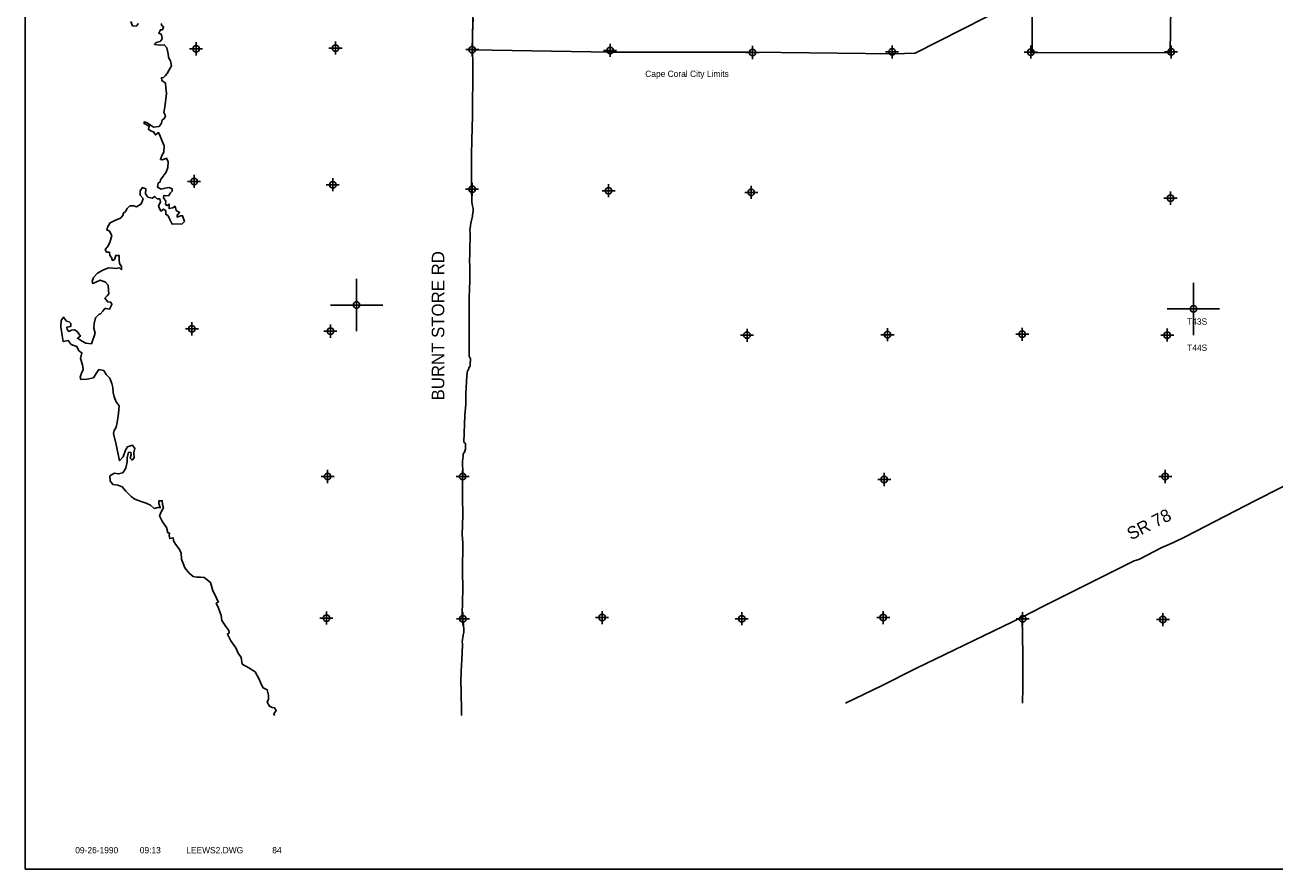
# Model space of a CAD drawing. Extents: x 143580 to 239580, y 833377 to 897197.
# Tile 1 of 3: x 143580 to 191358, y 834197 to 866453. Entities that reach past the tile are written whole.
import ezdxf
from ezdxf.enums import TextEntityAlignment as Align

# ---------------------------------------------------------------- set-up
doc = ezdxf.new("R2010")
doc.units = 0
doc.header["$LTSCALE"] = 800
doc.header["$PDMODE"] = 34
doc.header["$PDSIZE"] = 250
doc.linetypes.add('DASHED', pattern=[0])
doc.layers.get('0').update_dxf_attribs({"linetype": 'CONTINUOUS'})
for name, color, linetype in [('BORDER', 1, 'CONTINUOUS'), ('CITY', 14, 'CONTINUOUS'), ('MAJROADS', 9, 'CONTINUOUS'), ('SEC', 2, 'CONTINUOUS'), ('TEXT', 7, 'CONTINUOUS'), ('WATER', 4, 'CONTINUOUS')]:
    doc.layers.add(name, color=color, linetype=linetype)

# ---------------------------------------------------------------- blocks, each defined once
blk = doc.blocks.new('TICK')
at = {"color": 0}
for points in [[(500, 0), (500, 1000)], [(0, 500), (1000, 500)]]:
    blk.add_lwpolyline(points, dxfattribs=at)
blk.add_point((500, 500), dxfattribs=at)
blk = doc.blocks.new('LOGON')
at = {"color": 0}
blk.add_attdef('DATE', text='', height=1, dxfattribs=at).set_placement((-1.87, 1.76), align=Align.RIGHT)
for tag, p in [('TIME', (1.56, 1.76)), ('DRAWING', (8.97, 1.76)), ('OPERATOR', (22.66, 1.76))]:
    blk.add_attdef(tag, p, '', height=1, dxfattribs=at)

msp = doc.modelspace()

# ---------------------------------------------------------------- linework, layer by layer
at = {"layer": 'BORDER', "color": 0}
msp.add_lwpolyline([(143580, 834197), (239580, 834197), (239580, 897197), (143580, 897197)], close=True, dxfattribs=at)
at = {"layer": 'CITY', "color": 0, "linetype": 'DASHED'}
msp.add_lwpolyline([(152704, 881643), (160973, 881731), (160774, 876172), (160681, 865499), (165967, 865414), (171400, 865413), (176785, 865354), (177602, 865377), (182078, 867657), (182075, 865402), (187348, 865388), (187499, 875932), (192795, 875851), (197979, 875822), (197937, 870471), (203574, 870421), (203567, 867149), (204626, 867424), (204750, 866898), (203543, 866570), (203524, 865133), (197957, 865112), (197910, 854551)], dxfattribs=at)
at = {"layer": 'MAJROADS', "color": 0}
for points in [[(160711, 866702), (160690, 866174), (160685, 865562), (160697, 864875), (160682, 862940), (160671, 862546), (160647, 861516), (160651, 860979), (160645, 860234), (160658, 859714), (160666, 859588), (160706, 859446), (160714, 859353), (160688, 859186), (160687, 859144), (160627, 858876), (160592, 858684), (160583, 858609), (160590, 858508), (160585, 857745), (160574, 857394), (160581, 857285), (160584, 856598), (160566, 856447), (160554, 855936), (160555, 854863), (160555, 853799), (160580, 853749), (160604, 853690), (160594, 853480), (160594, 853405), (160560, 853380), (160526, 853288), (160492, 853230), (160474, 853046), (160427, 852367), (160424, 851965), (160396, 851546), (160354, 850516), (160413, 850465), (160412, 850348), (160420, 850323), (160411, 850247), (160402, 850206), (160377, 850130), (160334, 850064), (160333, 849972), (160307, 849771), (160312, 849310), (160301, 848983), (160296, 848405), (160316, 847718), (160294, 846972), (160317, 846679), (160300, 845548), (160312, 844936), (160300, 844383), (160288, 843956), (160279, 843847), (160303, 843721), (160328, 843645), (160335, 843536), (160359, 843327), (160358, 843243), (160332, 843134), (160288, 842875), (160296, 842808), (160285, 842439), (160255, 841752), (160243, 841342), (160249, 841015), (160255, 840688), (160262, 840495), (160268, 840110), (160267, 840062)], [(174942, 840533), (176317, 841194), (177629, 841863), (181691, 843818), (182482, 844232), (185981, 845973), (186157, 846031), (187057, 846493), (187091, 846510), (187478, 846675), (187924, 846897), (190615, 848277), (192525, 849251)], [(181691, 843818), (181717, 842388), (181716, 841115), (181705, 840533)]]:
    msp.add_lwpolyline(points, dxfattribs=at)
at = {"layer": 'SEC', "color": 0}
for p in [(150120, 865544), (155448, 865573), (160674, 865511), (165943, 865482), (171387, 865402), (176723, 865423), (182025, 865419), (187386, 865423), (150042, 860477), (155343, 860347), (160670, 860175), (165888, 860121), (171341, 860058), (187363, 859836), (149961, 854840), (155254, 854752), (171177, 854597), (176546, 854618), (181697, 854632), (187242, 854601), (155148, 849199), (160308, 849196), (176423, 849082), (187162, 849199), (155102, 843788), (160320, 843760), (165639, 843806), (170975, 843760), (176386, 843805), (181713, 843759), (187074, 843730)]:
    msp.add_point(p, dxfattribs=at)
at = {"layer": 'WATER', "color": 0}
for points in [[(148783, 866515), (148808, 866431), (148874, 866388), (148840, 866271), (148756, 866272), (148689, 866147), (148797, 866096), (148821, 865920), (148745, 865820), (148594, 865779), (148535, 865712), (148744, 865677), (148903, 865701), (149003, 865583), (149052, 865357), (149068, 865239), (149084, 865156), (149142, 865080), (149174, 864895), (149090, 864745), (149013, 864595), (148937, 864512), (148870, 864453), (148794, 864437), (148810, 864328), (148952, 864235), (148968, 864051), (148991, 863833), (148929, 863314), (148886, 863105), (148944, 862979), (148893, 862862), (148825, 862829), (148791, 862703), (148706, 862578), (148497, 862554), (148247, 862715), (148138, 862758), (148129, 862683), (148330, 862589), (148295, 862472), (148379, 862404), (148496, 862370), (148570, 862252), (148688, 862344), (148746, 862201), (148820, 862016), (148902, 861831), (148884, 861597), (148808, 861472), (148756, 861313), (148840, 861296), (148983, 861362), (149049, 861219), (149039, 861010), (148971, 860826), (148861, 860676), (148760, 860542), (148742, 860459), (148675, 860409), (148649, 860250), (148782, 860182), (148942, 860223), (149093, 860239), (149201, 860196), (149201, 860104), (149125, 860029), (149082, 859937), (148957, 859921), (148890, 859938), (148872, 859846), (148964, 859720), (148946, 859595), (149013, 859552), (149088, 859610), (149096, 859518), (149087, 859434), (149230, 859467), (149322, 859525), (149355, 859366), (149488, 859289), (149396, 859189), (149395, 859114), (149521, 859163), (149605, 859163), (149670, 858945), (149577, 858845), (149393, 858854), (149201, 858847), (149101, 859049), (149052, 859158), (148960, 859218), (148969, 859326), (148953, 859368), (148869, 859419), (148777, 859344), (148686, 859529), (148762, 859696), (148738, 859805), (148637, 859806), (148538, 859899), (148445, 859841), (148278, 859875), (148186, 860002), (148196, 860194), (148071, 860237), (147978, 860112), (147977, 859945), (148093, 859826), (148042, 859668), (148008, 859601), (147848, 859510), (147723, 859536), (147589, 859545), (147487, 859437), (147420, 859328), (147344, 859262), (147318, 859178), (147225, 859070), (147015, 858979), (146830, 858897), (146746, 858755), (146703, 858621), (146811, 858570), (146894, 858411), (146825, 858143), (146732, 857976), (146639, 857876), (146697, 857775), (146806, 857766), (146822, 857649), (146880, 857565), (146921, 857455), (147005, 857497), (147048, 857647), (147174, 857646), (147173, 857479), (147188, 857336), (147263, 857227), (147262, 857101), (147187, 857169), (147061, 857145), (146936, 857154), (146768, 857172), (146550, 857089), (146348, 856965), (146196, 856807), (146145, 856665), (146178, 856573), (146287, 856622), (146447, 856705), (146656, 856628), (146756, 856510), (146771, 856317), (146779, 856175), (146719, 856100), (146635, 856017), (146743, 855873), (146860, 855864), (146901, 855772), (146808, 855597), (146683, 855614), (146632, 855623), (146556, 855515), (146447, 855398), (146421, 855398), (146270, 855265), (146218, 855039), (146209, 854872), (146257, 854671), (146215, 854520), (146172, 854420), (146121, 854269), (145911, 854296), (145736, 854389), (145586, 854482), (145695, 854557), (145571, 854734), (145471, 854801), (145354, 854786), (145253, 854744), (145195, 854812), (145178, 854904), (145329, 854936), (145330, 855045), (145264, 855113), (145163, 855139), (145055, 855290), (144962, 855157), (144944, 854914), (145000, 854587), (145041, 854352), (145234, 854401), (145350, 854249), (145450, 854207), (145567, 854164), (145633, 854005), (145750, 853928), (145698, 853703), (145772, 853468), (145804, 853283), (145736, 853141), (145693, 852991), (145718, 852907), (145961, 852922), (146196, 852971), (146297, 853129), (146407, 853287), (146591, 853244), (146682, 853101), (146824, 852958), (146898, 852756), (146939, 852605), (146954, 852404), (146987, 852245), (147069, 852052), (147177, 851900), (147158, 851607), (147132, 851431), (147106, 851256), (147062, 851080), (146986, 850955), (146960, 850838), (147066, 850418), (147196, 849798), (147331, 849947), (147417, 850206), (147493, 850332), (147686, 850397), (147777, 850271), (147743, 850112), (147758, 849911), (147674, 849828), (147599, 849904), (147633, 850029), (147626, 850113), (147542, 850122), (147490, 849913), (147489, 849762), (147429, 849520), (147319, 849344), (147143, 849295), (147000, 849321), (146824, 849222), (146839, 849038), (146939, 848895), (147131, 848868), (147298, 848808), (147440, 848640), (147639, 848429), (147781, 848336), (148023, 848242), (148207, 848174), (148374, 848098), (148516, 847979), (148658, 848012), (148751, 848003), (148693, 848162), (148694, 848263), (148828, 848270), (148835, 848128), (148868, 848002), (148800, 847868), (148723, 847693), (148839, 847466), (148988, 847247), (149021, 847113), (149021, 847054), (149104, 847029), (149087, 846945), (149111, 846828), (149237, 846860), (149253, 846760), (149253, 846743), (149336, 846608), (149460, 846448), (149551, 846280), (149558, 846037), (149690, 845701), (149856, 845508), (150006, 845381), (150148, 845355), (150291, 845354), (150425, 845336), (150666, 845150), (150765, 844831), (150872, 844613), (150930, 844487), (150980, 844411), (150887, 844353), (150970, 844168), (151077, 843891), (151100, 843690), (151250, 843463), (151366, 843311), (151382, 843219), (151315, 843177), (151447, 842917), (151638, 842648), (151729, 842446), (151845, 842286), (151877, 842026), (152135, 841890), (152377, 841730), (152534, 841452), (152609, 841259), (152683, 841124), (152842, 841048), (152891, 840847), (152889, 840687), (152830, 840571), (152921, 840419), (153030, 840368), (153122, 840351), (153180, 840258), (153087, 840133), (153120, 840062)], [(147628, 866581), (147694, 866421), (147827, 866404), (147920, 866512)]]:
    msp.add_lwpolyline(points, dxfattribs=at)

# ---------------------------------------------------------------- block references
at = {"color": 0, "xscale": 2, "yscale": 2, "zscale": 2}
for p in [(155254, 854752), (187242, 854601)]:
    msp.add_blockref('TICK', p, dxfattribs=at)
at = {"layer": 'TEXT', "color": 0, "xscale": 240, "yscale": 240, "zscale": 240}
msp.add_blockref('LOGON', (147592, 834374), dxfattribs=at).add_auto_attribs({'DATE': '09-26-1990', 'TIME': '09:13', 'OPERATOR': '84', 'DRAWING': 'LEEWS2.DWG'})

# ---------------------------------------------------------------- texts
at = {"layer": 'CITY', "color": 0}
msp.add_text('Cape Coral City Limits', height=240, dxfattribs=at).set_placement((167287, 864468))
at = {"layer": 'MAJROADS', "color": 0}
for s, rotation, p in [('BURNT STORE RD', 90, (159607, 852105)), ('SR 78', 27, (185856, 846753))]:
    msp.add_text(s, height=480, rotation=rotation, dxfattribs=at).set_placement(p)
at = {"layer": 'TEXT', "color": 0}
for s, p in [('T43S', (188000, 855000)), ('T44S', (188000, 854000))]:
    msp.add_text(s, height=240, dxfattribs=at).set_placement(p)

doc.saveas('drawing.dxf')
